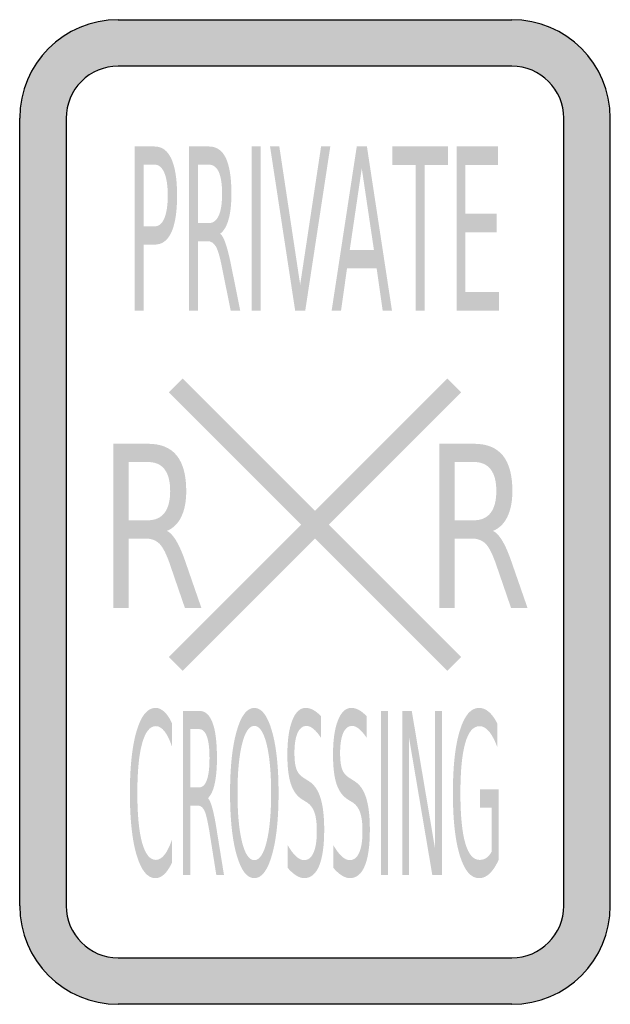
# Model space of a CAD drawing. Header units: inches. Extents: x -0.5 to 0.5, y -0.83 to 0.83.
import ezdxf

# ---------------------------------------------------------------- set-up
doc = ezdxf.new("R2010")
doc.units = ezdxf.units.IN
doc.header["$MEASUREMENT"] = 0

msp = doc.modelspace()

# ---------------------------------------------------------------- hatches: boundary and pattern name
h = msp.add_hatch(color=7)
h.paths.add_polyline_path([(-0.3333, 0.8333), (0.3333, 0.8333), (0.3447, 0.8331), (0.3558, 0.8319), (0.3669, 0.83), (0.3775, 0.8275), (0.3881, 0.8242), (0.3983, 0.8203), (0.4081, 0.8158), (0.4175, 0.8106), (0.4264, 0.805), (0.4353, 0.7986), (0.4433, 0.7919), (0.4511, 0.7844), (0.4586, 0.7767), (0.4653, 0.7686), (0.4717, 0.7597), (0.4772, 0.7508), (0.4825, 0.7414), (0.4869, 0.7317), (0.4908, 0.7214), (0.4942, 0.7108), (0.4967, 0.7003), (0.4986, 0.6892), (0.4997, 0.6781), (0.5, 0.6667), (0.5, -0.6667), (0.4997, -0.6781), (0.4986, -0.6892), (0.4967, -0.7003), (0.4942, -0.7111), (0.4908, -0.7214), (0.4869, -0.7317), (0.4825, -0.7414), (0.4772, -0.7508), (0.4717, -0.7597), (0.4653, -0.7686), (0.4586, -0.7767), (0.4511, -0.7844), (0.4433, -0.7919), (0.4353, -0.7986), (0.4264, -0.805), (0.4175, -0.8106), (0.4081, -0.8158), (0.3983, -0.8203), (0.3881, -0.8242), (0.3775, -0.8275), (0.3669, -0.83), (0.3558, -0.8319), (0.3447, -0.8331), (0.3333, -0.8333), (-0.3333, -0.8333), (-0.3447, -0.8331), (-0.3558, -0.8319), (-0.3669, -0.83), (-0.3778, -0.8275), (-0.3881, -0.8242), (-0.3983, -0.8203), (-0.4081, -0.8158), (-0.4175, -0.8106), (-0.4264, -0.805), (-0.4353, -0.7986), (-0.4433, -0.7919), (-0.4511, -0.7844), (-0.4586, -0.7767), (-0.4653, -0.7686), (-0.4717, -0.7597), (-0.4772, -0.7508), (-0.4825, -0.7414), (-0.4869, -0.7317), (-0.4908, -0.7214), (-0.4942, -0.7111), (-0.4967, -0.7003), (-0.4986, -0.6892), (-0.4997, -0.6781), (-0.5, -0.6667), (-0.5, 0.6667), (-0.4997, 0.6781), (-0.4986, 0.6892), (-0.4967, 0.7003), (-0.4942, 0.7108), (-0.4908, 0.7214), (-0.4869, 0.7317), (-0.4825, 0.7414), (-0.4772, 0.7508), (-0.4717, 0.7597), (-0.4653, 0.7686), (-0.4586, 0.7767), (-0.4511, 0.7844), (-0.4433, 0.7919), (-0.4353, 0.7986), (-0.4264, 0.805), (-0.4175, 0.8106), (-0.4081, 0.8158), (-0.3983, 0.8203), (-0.3881, 0.8242), (-0.3778, 0.8275), (-0.3669, 0.83), (-0.3558, 0.8319), (-0.3447, 0.8331), (-0.3333, 0.8333)])
edge = h.paths.add_edge_path(flags=0)
edge.add_spline(control_points=[(-0.4213, -0.6667), (-0.4213, -0.7152), (-0.3819, -0.7546), (-0.3333, -0.7546)], knot_values=[0, 0, 0, 0, 1, 1, 1, 1], degree=3, periodic=0)
edge.add_line((-0.3333, -0.7546), (0.3333, -0.7546))
edge.add_spline(control_points=[(0.3333, -0.7546), (0.3819, -0.7546), (0.4213, -0.7152), (0.4213, -0.6667)], knot_values=[0, 0, 0, 0, 1, 1, 1, 1], degree=3, periodic=0)
edge.add_line((0.4213, -0.6667), (0.4213, 0.6667))
edge.add_spline(control_points=[(0.4213, 0.6667), (0.4213, 0.7152), (0.3819, 0.7546), (0.3333, 0.7546)], knot_values=[0, 0, 0, 0, 1, 1, 1, 1], degree=3, periodic=0)
edge.add_line((0.3333, 0.7546), (-0.3333, 0.7546))
edge.add_spline(control_points=[(-0.3333, 0.7546), (-0.3567, 0.7546), (-0.379, 0.7454), (-0.3955, 0.7289), (-0.412, 0.7124), (-0.4213, 0.69), (-0.4213, 0.6667)], knot_values=[0, 0, 0, 0, 1, 1, 1, 2, 2, 2, 2], degree=3, periodic=0)
edge.add_line((-0.4213, 0.6667), (-0.4213, -0.6667))
h = msp.add_hatch(color=7)
edge = h.paths.add_edge_path()
edge.add_line((-0.3053, 0.6187), (-0.2714, 0.6187))
edge.add_spline(control_points=[(-0.2714, 0.6187), (-0.2589, 0.6187), (-0.2495, 0.6117), (-0.2431, 0.5976), (-0.2367, 0.5835), (-0.2335, 0.5629), (-0.2335, 0.5358), (-0.2335, 0.5083), (-0.2367, 0.4876), (-0.2431, 0.4736), (-0.2495, 0.4596), (-0.2589, 0.4526), (-0.2714, 0.4526)], knot_values=[0, 0, 0, 0, 1, 1, 1, 2, 2, 2, 3, 3, 3, 4, 4, 4, 4], degree=3, periodic=0)
edge.add_line((-0.2714, 0.4526), (-0.2902, 0.4526))
edge.add_line((-0.2902, 0.4526), (-0.2902, 0.341))
edge.add_line((-0.2902, 0.341), (-0.3053, 0.341))
edge.add_line((-0.3053, 0.341), (-0.3053, 0.6187))
edge = h.paths.add_edge_path(flags=0)
edge.add_line((-0.2902, 0.5879), (-0.2902, 0.4835))
edge.add_line((-0.2902, 0.4835), (-0.2714, 0.4835))
edge.add_spline(control_points=[(-0.2714, 0.4835), (-0.2644, 0.4835), (-0.2589, 0.488), (-0.2551, 0.4971), (-0.2513, 0.5061), (-0.2493, 0.519), (-0.2493, 0.5358), (-0.2493, 0.5524), (-0.2513, 0.5652), (-0.2551, 0.5743), (-0.2589, 0.5833), (-0.2644, 0.5879), (-0.2714, 0.5879)], knot_values=[0, 0, 0, 0, 1, 1, 1, 2, 2, 2, 3, 3, 3, 4, 4, 4, 4], degree=3, periodic=0)
edge.add_line((-0.2714, 0.5879), (-0.2902, 0.5879))
h = msp.add_hatch(color=7)
edge = h.paths.add_edge_path()
edge.add_spline(control_points=[(-0.1605, 0.4712), (-0.1573, 0.4685), (-0.1541, 0.4626), (-0.1511, 0.4537), (-0.1481, 0.4448), (-0.145, 0.4325), (-0.1419, 0.4169)], knot_values=[0, 0, 0, 0, 1, 1, 1, 2, 2, 2, 2], degree=3, periodic=0)
edge.add_line((-0.1419, 0.4169), (-0.1266, 0.341))
edge.add_line((-0.1266, 0.341), (-0.1428, 0.341))
edge.add_line((-0.1428, 0.341), (-0.1571, 0.4122))
edge.add_spline(control_points=[(-0.1571, 0.4122), (-0.1607, 0.4308), (-0.1643, 0.4432), (-0.1677, 0.4492), (-0.1712, 0.4553), (-0.1759, 0.4584), (-0.1818, 0.4584)], knot_values=[0, 0, 0, 0, 1, 1, 1, 2, 2, 2, 2], degree=3, periodic=0)
edge.add_line((-0.1818, 0.4584), (-0.1982, 0.4584))
edge.add_line((-0.1982, 0.4584), (-0.1982, 0.341))
edge.add_line((-0.1982, 0.341), (-0.2133, 0.341))
edge.add_line((-0.2133, 0.341), (-0.2133, 0.6187))
edge.add_line((-0.2133, 0.6187), (-0.1793, 0.6187))
edge.add_spline(control_points=[(-0.1793, 0.6187), (-0.1666, 0.6187), (-0.1571, 0.6121), (-0.1508, 0.5988), (-0.1446, 0.5856), (-0.1415, 0.5655), (-0.1415, 0.5387), (-0.1415, 0.5212), (-0.1431, 0.5067), (-0.1463, 0.4952), (-0.1496, 0.4837), (-0.1543, 0.4757), (-0.1605, 0.4712)], knot_values=[0, 0, 0, 0, 1, 1, 1, 2, 2, 2, 3, 3, 3, 4, 4, 4, 4], degree=3, periodic=0)
edge = h.paths.add_edge_path(flags=0)
edge.add_line((-0.1982, 0.5879), (-0.1982, 0.4892))
edge.add_line((-0.1982, 0.4892), (-0.1793, 0.4892))
edge.add_spline(control_points=[(-0.1793, 0.4892), (-0.1721, 0.4892), (-0.1666, 0.4934), (-0.1629, 0.5018), (-0.1592, 0.5102), (-0.1573, 0.5225), (-0.1573, 0.5387), (-0.1573, 0.555), (-0.1592, 0.5672), (-0.1629, 0.5755), (-0.1666, 0.5837), (-0.1721, 0.5879), (-0.1793, 0.5879)], knot_values=[0, 0, 0, 0, 1, 1, 1, 2, 2, 2, 3, 3, 3, 4, 4, 4, 4], degree=3, periodic=0)
edge.add_line((-0.1793, 0.5879), (-0.1982, 0.5879))
for points in [[(-0.1073, 0.6187), (-0.0922, 0.6187), (-0.0922, 0.341), (-0.1073, 0.341), (-0.1073, 0.6187)], [(-0.0336, 0.341), (-0.0761, 0.6187), (-0.0604, 0.6187), (-0.0251, 0.3849), (0.0103, 0.6187), (0.0259, 0.6187), (-0.0165, 0.341), (-0.0336, 0.341)], [(0.1311, 0.6187), (0.2252, 0.6187), (0.2252, 0.5871), (0.1857, 0.5871), (0.1857, 0.341), (0.1706, 0.341), (0.1706, 0.5871), (0.1311, 0.5871), (0.1311, 0.6187)], [(0.2396, 0.6187), (0.3099, 0.6187), (0.3099, 0.5871), (0.2547, 0.5871), (0.2547, 0.5049), (0.3077, 0.5049), (0.3077, 0.4732), (0.2547, 0.4732), (0.2547, 0.3726), (0.3113, 0.3726), (0.3113, 0.341), (0.2396, 0.341), (0.2396, 0.6187)], [(-0.2239, -0.2688), (0.2475, 0.2026), (0.2239, 0.2261), (-0.2475, -0.2453), (-0.2239, -0.2688)], [(0.2475, -0.2453), (-0.2239, 0.2261), (-0.2475, 0.2026), (0.2239, -0.2688), (0.2475, -0.2453)], [(0.1117, -0.3366), (0.1237, -0.3366), (0.1237, -0.6144), (0.1117, -0.6144), (0.1117, -0.3366)], [(0.1476, -0.3366), (0.1638, -0.3366), (0.2031, -0.569), (0.2031, -0.3366), (0.2148, -0.3366), (0.2148, -0.6144), (0.1986, -0.6144), (0.1592, -0.382), (0.1592, -0.6144), (0.1476, -0.6144), (0.1476, -0.3366)]]:
    msp.add_hatch(color=7).paths.add_polyline_path(points)
h = msp.add_hatch(color=7)
h.paths.add_polyline_path([(0.0707, 0.6187), (0.0879, 0.6187), (0.1303, 0.341), (0.1146, 0.341), (0.1044, 0.4122), (0.0542, 0.4122), (0.0441, 0.341), (0.0282, 0.341), (0.0707, 0.6187)])
h.paths.add_polyline_path([(0.0792, 0.5817), (0.0588, 0.4435), (0.0998, 0.4435), (0.0792, 0.5817)], flags=0)
h = msp.add_hatch(color=7)
edge = h.paths.add_edge_path()
edge.add_spline(control_points=[(-0.2507, -0.032), (-0.2451, -0.0347), (-0.2397, -0.0406), (-0.2345, -0.0495), (-0.2293, -0.0584), (-0.224, -0.0707), (-0.2187, -0.0863)], knot_values=[0, 0, 0, 0, 1, 1, 1, 2, 2, 2, 2], degree=3, periodic=0)
edge.add_line((-0.2187, -0.0863), (-0.1924, -0.1623))
edge.add_line((-0.1924, -0.1623), (-0.2203, -0.1623))
edge.add_line((-0.2203, -0.1623), (-0.2448, -0.091))
edge.add_spline(control_points=[(-0.2448, -0.091), (-0.251, -0.0724), (-0.2571, -0.06), (-0.2631, -0.054), (-0.269, -0.0479), (-0.2771, -0.0449), (-0.2873, -0.0449)], knot_values=[0, 0, 0, 0, 1, 1, 1, 2, 2, 2, 2], degree=3, periodic=0)
edge.add_line((-0.2873, -0.0449), (-0.3155, -0.0449))
edge.add_line((-0.3155, -0.0449), (-0.3155, -0.1623))
edge.add_line((-0.3155, -0.1623), (-0.3414, -0.1623))
edge.add_line((-0.3414, -0.1623), (-0.3414, 0.1155))
edge.add_line((-0.3414, 0.1155), (-0.2831, 0.1155))
edge.add_spline(control_points=[(-0.2831, 0.1155), (-0.2611, 0.1155), (-0.2448, 0.1089), (-0.2341, 0.0956), (-0.2234, 0.0823), (-0.218, 0.0623), (-0.218, 0.0355), (-0.218, 0.018), (-0.2208, 0.0035), (-0.2263, -0.008), (-0.2319, -0.0196), (-0.24, -0.0276), (-0.2507, -0.032)], knot_values=[0, 0, 0, 0, 1, 1, 1, 2, 2, 2, 3, 3, 3, 4, 4, 4, 4], degree=3, periodic=0)
edge = h.paths.add_edge_path(flags=0)
edge.add_line((-0.3155, 0.0846), (-0.3155, -0.014))
edge.add_line((-0.3155, -0.014), (-0.2831, -0.014))
edge.add_spline(control_points=[(-0.2831, -0.014), (-0.2705, -0.014), (-0.2611, -0.0098), (-0.2547, -0.0014), (-0.2484, 0.007), (-0.2452, 0.0193), (-0.2452, 0.0355), (-0.2452, 0.0518), (-0.2484, 0.064), (-0.2547, 0.0723), (-0.2611, 0.0805), (-0.2705, 0.0846), (-0.2831, 0.0846)], knot_values=[0, 0, 0, 0, 1, 1, 1, 2, 2, 2, 3, 3, 3, 4, 4, 4, 4], degree=3, periodic=0)
edge.add_line((-0.2831, 0.0846), (-0.3155, 0.0846))
h = msp.add_hatch(color=7)
edge = h.paths.add_edge_path()
edge.add_spline(control_points=[(0.3014, -0.032), (0.307, -0.0347), (0.3124, -0.0406), (0.3176, -0.0495), (0.3229, -0.0584), (0.3281, -0.0707), (0.3334, -0.0863)], knot_values=[0, 0, 0, 0, 1, 1, 1, 2, 2, 2, 2], degree=3, periodic=0)
edge.add_line((0.3334, -0.0863), (0.3598, -0.1623))
edge.add_line((0.3598, -0.1623), (0.3319, -0.1623))
edge.add_line((0.3319, -0.1623), (0.3074, -0.091))
edge.add_spline(control_points=[(0.3074, -0.091), (0.3011, -0.0724), (0.295, -0.06), (0.2891, -0.054), (0.2832, -0.0479), (0.2751, -0.0449), (0.2648, -0.0449)], knot_values=[0, 0, 0, 0, 1, 1, 1, 2, 2, 2, 2], degree=3, periodic=0)
edge.add_line((0.2648, -0.0449), (0.2367, -0.0449))
edge.add_line((0.2367, -0.0449), (0.2367, -0.1623))
edge.add_line((0.2367, -0.1623), (0.2107, -0.1623))
edge.add_line((0.2107, -0.1623), (0.2107, 0.1155))
edge.add_line((0.2107, 0.1155), (0.2691, 0.1155))
edge.add_spline(control_points=[(0.2691, 0.1155), (0.291, 0.1155), (0.3073, 0.1089), (0.3181, 0.0956), (0.3288, 0.0823), (0.3342, 0.0623), (0.3342, 0.0355), (0.3342, 0.018), (0.3314, 0.0035), (0.3258, -0.008), (0.3203, -0.0196), (0.3121, -0.0276), (0.3014, -0.032)], knot_values=[0, 0, 0, 0, 1, 1, 1, 2, 2, 2, 3, 3, 3, 4, 4, 4, 4], degree=3, periodic=0)
edge = h.paths.add_edge_path(flags=0)
edge.add_line((0.2367, 0.0846), (0.2367, -0.014))
edge.add_line((0.2367, -0.014), (0.2691, -0.014))
edge.add_spline(control_points=[(0.2691, -0.014), (0.2816, -0.014), (0.2911, -0.0098), (0.2974, -0.0014), (0.3038, 0.007), (0.307, 0.0193), (0.307, 0.0355), (0.307, 0.0518), (0.3038, 0.064), (0.2974, 0.0723), (0.2911, 0.0805), (0.2816, 0.0846), (0.2691, 0.0846)], knot_values=[0, 0, 0, 0, 1, 1, 1, 2, 2, 2, 3, 3, 3, 4, 4, 4, 4], degree=3, periodic=0)
edge.add_line((0.2691, 0.0846), (0.2367, 0.0846))
h = msp.add_hatch(color=7)
edge = h.paths.add_edge_path()
edge.add_line((-0.2419, -0.358), (-0.2419, -0.3977))
edge.add_spline(control_points=[(-0.2419, -0.3977), (-0.2459, -0.3859), (-0.2503, -0.3771), (-0.2548, -0.3712), (-0.2594, -0.3654), (-0.2643, -0.3625), (-0.2694, -0.3625), (-0.2796, -0.3625), (-0.2873, -0.3722), (-0.2927, -0.3916), (-0.2981, -0.411), (-0.3008, -0.4391), (-0.3008, -0.4758), (-0.3008, -0.5124), (-0.2981, -0.5404), (-0.2927, -0.5598), (-0.2873, -0.5792), (-0.2796, -0.5889), (-0.2694, -0.5889), (-0.2643, -0.5889), (-0.2594, -0.586), (-0.2548, -0.5802), (-0.2503, -0.5744), (-0.2459, -0.5655), (-0.2419, -0.5538)], knot_values=[0, 0, 0, 0, 1, 1, 1, 2, 2, 2, 3, 3, 3, 4, 4, 4, 5, 5, 5, 6, 6, 6, 7, 7, 7, 8, 8, 8, 8], degree=3, periodic=0)
edge.add_line((-0.2419, -0.5538), (-0.2419, -0.593))
edge.add_spline(control_points=[(-0.2419, -0.593), (-0.2461, -0.602), (-0.2505, -0.6087), (-0.2552, -0.6131), (-0.2599, -0.6176), (-0.2649, -0.6198), (-0.2701, -0.6198), (-0.2836, -0.6198), (-0.2942, -0.6069), (-0.3019, -0.5812), (-0.3096, -0.5555), (-0.3134, -0.5203), (-0.3134, -0.4758), (-0.3134, -0.4312), (-0.3096, -0.396), (-0.3019, -0.3702), (-0.2942, -0.3445), (-0.2836, -0.3316), (-0.2701, -0.3316), (-0.2648, -0.3316), (-0.2598, -0.3338), (-0.2551, -0.3382), (-0.2504, -0.3426), (-0.246, -0.3492), (-0.2419, -0.358)], knot_values=[0, 0, 0, 0, 1, 1, 1, 2, 2, 2, 3, 3, 3, 4, 4, 4, 5, 5, 5, 6, 6, 6, 7, 7, 7, 8, 8, 8, 8], degree=3, periodic=0)
h = msp.add_hatch(color=7)
edge = h.paths.add_edge_path()
edge.add_spline(control_points=[(-0.1027, -0.3316), (-0.0903, -0.3316), (-0.0803, -0.3447), (-0.0729, -0.3708), (-0.0654, -0.3969), (-0.0617, -0.4319), (-0.0617, -0.4758), (-0.0617, -0.5196), (-0.0654, -0.5545), (-0.0729, -0.5807), (-0.0803, -0.6068), (-0.0903, -0.6198), (-0.1027, -0.6198), (-0.1152, -0.6198), (-0.1252, -0.6068), (-0.1326, -0.5807), (-0.1401, -0.5547), (-0.1438, -0.5197), (-0.1438, -0.4758), (-0.1438, -0.4319), (-0.1401, -0.3969), (-0.1326, -0.3708), (-0.1252, -0.3447), (-0.1152, -0.3316), (-0.1027, -0.3316)], knot_values=[0, 0, 0, 0, 1, 1, 1, 2, 2, 2, 3, 3, 3, 4, 4, 4, 5, 5, 5, 6, 6, 6, 7, 7, 7, 8, 8, 8, 8], degree=3, periodic=0)
edge = h.paths.add_edge_path(flags=0)
edge.add_spline(control_points=[(-0.1027, -0.3621), (-0.1114, -0.3621), (-0.1184, -0.3723), (-0.1235, -0.3926), (-0.1286, -0.413), (-0.1312, -0.4407), (-0.1312, -0.4758), (-0.1312, -0.5108), (-0.1286, -0.5384), (-0.1235, -0.5588), (-0.1184, -0.5791), (-0.1114, -0.5893), (-0.1027, -0.5893), (-0.094, -0.5893), (-0.0871, -0.5791), (-0.082, -0.5588), (-0.0769, -0.5384), (-0.0743, -0.5108), (-0.0743, -0.4758), (-0.0743, -0.4407), (-0.0769, -0.413), (-0.082, -0.3926), (-0.0871, -0.3723), (-0.094, -0.3621), (-0.1027, -0.3621)], knot_values=[0, 0, 0, 0, 1, 1, 1, 2, 2, 2, 3, 3, 3, 4, 4, 4, 5, 5, 5, 6, 6, 6, 7, 7, 7, 8, 8, 8, 8], degree=3, periodic=0)
h = msp.add_hatch(color=7)
edge = h.paths.add_edge_path()
edge.add_line((0.0103, -0.3458), (0.0103, -0.3824))
edge.add_spline(control_points=[(0.0103, -0.3824), (0.0057, -0.3756), (0.0014, -0.3705), (-0.0026, -0.3672), (-0.0067, -0.3638), (-0.0106, -0.3621), (-0.0143, -0.3621), (-0.0209, -0.3621), (-0.0259, -0.3661), (-0.0295, -0.374), (-0.033, -0.382), (-0.0348, -0.3933), (-0.0348, -0.4079), (-0.0348, -0.4202), (-0.0336, -0.4295), (-0.0313, -0.4357), (-0.0289, -0.442), (-0.0244, -0.447), (-0.0178, -0.4509)], knot_values=[0, 0, 0, 0, 1, 1, 1, 2, 2, 2, 3, 3, 3, 4, 4, 4, 5, 5, 5, 6, 6, 6, 6], degree=3, periodic=0)
edge.add_line((-0.0178, -0.4509), (-0.0106, -0.4555))
edge.add_spline(control_points=[(-0.0106, -0.4555), (-0.0016, -0.4609), (0.005, -0.4703), (0.0092, -0.4837), (0.0135, -0.4972), (0.0156, -0.5152), (0.0156, -0.5378), (0.0156, -0.5647), (0.0127, -0.5851), (0.007, -0.599), (0.0012, -0.6129), (-0.0072, -0.6198), (-0.0183, -0.6198), (-0.0226, -0.6198), (-0.0271, -0.6183), (-0.0318, -0.6153), (-0.0365, -0.6124), (-0.0414, -0.608), (-0.0465, -0.6021)], knot_values=[0, 0, 0, 0, 1, 1, 1, 2, 2, 2, 3, 3, 3, 4, 4, 4, 5, 5, 5, 6, 6, 6, 6], degree=3, periodic=0)
edge.add_line((-0.0465, -0.6021), (-0.0465, -0.5634))
edge.add_spline(control_points=[(-0.0465, -0.5634), (-0.0416, -0.572), (-0.0368, -0.5784), (-0.0322, -0.5828), (-0.0275, -0.5871), (-0.0229, -0.5893), (-0.0183, -0.5893), (-0.0115, -0.5893), (-0.0062, -0.5851), (-0.0025, -0.5767), (0.0013, -0.5682), (0.0031, -0.5562), (0.0031, -0.5406), (0.0031, -0.5269), (0.0018, -0.5162), (-0.0009, -0.5086), (-0.0036, -0.5009), (-0.008, -0.4951), (-0.0141, -0.4913)], knot_values=[0, 0, 0, 0, 1, 1, 1, 2, 2, 2, 3, 3, 3, 4, 4, 4, 5, 5, 5, 6, 6, 6, 6], degree=3, periodic=0)
edge.add_line((-0.0141, -0.4913), (-0.0214, -0.4868))
edge.add_spline(control_points=[(-0.0214, -0.4868), (-0.0304, -0.4812), (-0.0369, -0.4725), (-0.0408, -0.4606), (-0.0448, -0.4486), (-0.0468, -0.4321), (-0.0468, -0.4109), (-0.0468, -0.3863), (-0.0441, -0.367), (-0.0385, -0.3528), (-0.033, -0.3387), (-0.0254, -0.3316), (-0.0157, -0.3316), (-0.0115, -0.3316), (-0.0073, -0.3328), (-0.0029, -0.3352), (0.0014, -0.3375), (0.0058, -0.341), (0.0103, -0.3458)], knot_values=[0, 0, 0, 0, 1, 1, 1, 2, 2, 2, 3, 3, 3, 4, 4, 4, 5, 5, 5, 6, 6, 6, 6], degree=3, periodic=0)
h = msp.add_hatch(color=7)
edge = h.paths.add_edge_path()
edge.add_line((0.0876, -0.3458), (0.0876, -0.3824))
edge.add_spline(control_points=[(0.0876, -0.3824), (0.083, -0.3756), (0.0787, -0.3705), (0.0747, -0.3672), (0.0706, -0.3638), (0.0667, -0.3621), (0.063, -0.3621), (0.0564, -0.3621), (0.0514, -0.3661), (0.0478, -0.374), (0.0443, -0.382), (0.0425, -0.3933), (0.0425, -0.4079), (0.0425, -0.4202), (0.0437, -0.4295), (0.046, -0.4357), (0.0484, -0.442), (0.0529, -0.447), (0.0595, -0.4509)], knot_values=[0, 0, 0, 0, 1, 1, 1, 2, 2, 2, 3, 3, 3, 4, 4, 4, 5, 5, 5, 6, 6, 6, 6], degree=3, periodic=0)
edge.add_line((0.0595, -0.4509), (0.0667, -0.4555))
edge.add_spline(control_points=[(0.0667, -0.4555), (0.0757, -0.4609), (0.0823, -0.4703), (0.0866, -0.4837), (0.0908, -0.4972), (0.0929, -0.5152), (0.0929, -0.5378), (0.0929, -0.5647), (0.0901, -0.5851), (0.0843, -0.599), (0.0786, -0.6129), (0.0701, -0.6198), (0.059, -0.6198), (0.0547, -0.6198), (0.0503, -0.6183), (0.0455, -0.6153), (0.0408, -0.6124), (0.0359, -0.608), (0.0308, -0.6021)], knot_values=[0, 0, 0, 0, 1, 1, 1, 2, 2, 2, 3, 3, 3, 4, 4, 4, 5, 5, 5, 6, 6, 6, 6], degree=3, periodic=0)
edge.add_line((0.0308, -0.6021), (0.0308, -0.5634))
edge.add_spline(control_points=[(0.0308, -0.5634), (0.0357, -0.572), (0.0405, -0.5784), (0.0452, -0.5828), (0.0498, -0.5871), (0.0544, -0.5893), (0.059, -0.5893), (0.0658, -0.5893), (0.0711, -0.5851), (0.0748, -0.5767), (0.0786, -0.5682), (0.0804, -0.5562), (0.0804, -0.5406), (0.0804, -0.5269), (0.0791, -0.5162), (0.0764, -0.5086), (0.0737, -0.5009), (0.0693, -0.4951), (0.0632, -0.4913)], knot_values=[0, 0, 0, 0, 1, 1, 1, 2, 2, 2, 3, 3, 3, 4, 4, 4, 5, 5, 5, 6, 6, 6, 6], degree=3, periodic=0)
edge.add_line((0.0632, -0.4913), (0.0559, -0.4868))
edge.add_spline(control_points=[(0.0559, -0.4868), (0.0469, -0.4812), (0.0405, -0.4725), (0.0365, -0.4606), (0.0325, -0.4486), (0.0305, -0.4321), (0.0305, -0.4109), (0.0305, -0.3863), (0.0332, -0.367), (0.0388, -0.3528), (0.0443, -0.3387), (0.0519, -0.3316), (0.0616, -0.3316), (0.0658, -0.3316), (0.07, -0.3328), (0.0744, -0.3352), (0.0787, -0.3375), (0.0831, -0.341), (0.0876, -0.3458)], knot_values=[0, 0, 0, 0, 1, 1, 1, 2, 2, 2, 3, 3, 3, 4, 4, 4, 5, 5, 5, 6, 6, 6, 6], degree=3, periodic=0)
h = msp.add_hatch(color=7)
edge = h.paths.add_edge_path()
edge.add_line((0.2992, -0.5748), (0.2992, -0.5002))
edge.add_line((0.2992, -0.5002), (0.2795, -0.5002))
edge.add_line((0.2795, -0.5002), (0.2795, -0.4693))
edge.add_line((0.2795, -0.4693), (0.311, -0.4693))
edge.add_line((0.311, -0.4693), (0.311, -0.5886))
edge.add_spline(control_points=[(0.311, -0.5886), (0.3064, -0.5989), (0.3013, -0.6066), (0.2957, -0.6119), (0.2901, -0.6172), (0.2842, -0.6198), (0.2778, -0.6198), (0.2639, -0.6198), (0.2531, -0.6071), (0.2453, -0.5818), (0.2374, -0.5564), (0.2335, -0.5211), (0.2335, -0.4758), (0.2335, -0.4304), (0.2374, -0.395), (0.2453, -0.3697), (0.2531, -0.3443), (0.2639, -0.3316), (0.2778, -0.3316), (0.2836, -0.3316), (0.2891, -0.3339), (0.2943, -0.3383), (0.2995, -0.3428), (0.3043, -0.3494), (0.3087, -0.358)], knot_values=[0, 0, 0, 0, 1, 1, 1, 2, 2, 2, 3, 3, 3, 4, 4, 4, 5, 5, 5, 6, 6, 6, 7, 7, 7, 8, 8, 8, 8], degree=3, periodic=0)
edge.add_line((0.3087, -0.358), (0.3087, -0.398))
edge.add_spline(control_points=[(0.3087, -0.398), (0.3043, -0.3863), (0.2996, -0.3774), (0.2946, -0.3714), (0.2896, -0.3655), (0.2843, -0.3625), (0.2788, -0.3625), (0.268, -0.3625), (0.2598, -0.372), (0.2544, -0.391), (0.2489, -0.4099), (0.2462, -0.4382), (0.2462, -0.4758), (0.2462, -0.5133), (0.2489, -0.5415), (0.2544, -0.5605), (0.2598, -0.5794), (0.268, -0.5889), (0.2788, -0.5889), (0.2831, -0.5889), (0.2869, -0.5878), (0.2902, -0.5855), (0.2935, -0.5832), (0.2965, -0.5796), (0.2992, -0.5748)], knot_values=[0, 0, 0, 0, 1, 1, 1, 2, 2, 2, 3, 3, 3, 4, 4, 4, 5, 5, 5, 6, 6, 6, 7, 7, 7, 8, 8, 8, 8], degree=3, periodic=0)
h = msp.add_hatch(color=7)
edge = h.paths.add_edge_path()
edge.add_spline(control_points=[(-0.1812, -0.4842), (-0.1786, -0.4869), (-0.1761, -0.4927), (-0.1737, -0.5017), (-0.1713, -0.5106), (-0.1688, -0.5229), (-0.1664, -0.5385)], knot_values=[0, 0, 0, 0, 1, 1, 1, 2, 2, 2, 2], degree=3, periodic=0)
edge.add_line((-0.1664, -0.5385), (-0.1541, -0.6144))
edge.add_line((-0.1541, -0.6144), (-0.1671, -0.6144))
edge.add_line((-0.1671, -0.6144), (-0.1784, -0.5432))
edge.add_spline(control_points=[(-0.1784, -0.5432), (-0.1814, -0.5246), (-0.1842, -0.5122), (-0.1869, -0.5061), (-0.1897, -0.5001), (-0.1934, -0.497), (-0.1982, -0.497)], knot_values=[0, 0, 0, 0, 1, 1, 1, 2, 2, 2, 2], degree=3, periodic=0)
edge.add_line((-0.1982, -0.497), (-0.2113, -0.497))
edge.add_line((-0.2113, -0.497), (-0.2113, -0.6144))
edge.add_line((-0.2113, -0.6144), (-0.2233, -0.6144))
edge.add_line((-0.2233, -0.6144), (-0.2233, -0.3366))
edge.add_line((-0.2233, -0.3366), (-0.1962, -0.3366))
edge.add_spline(control_points=[(-0.1962, -0.3366), (-0.186, -0.3366), (-0.1785, -0.3433), (-0.1735, -0.3565), (-0.1685, -0.3698), (-0.166, -0.3899), (-0.166, -0.4166), (-0.166, -0.4341), (-0.1673, -0.4486), (-0.1699, -0.4602), (-0.1725, -0.4717), (-0.1762, -0.4797), (-0.1812, -0.4842)], knot_values=[0, 0, 0, 0, 1, 1, 1, 2, 2, 2, 3, 3, 3, 4, 4, 4, 4], degree=3, periodic=0)
edge = h.paths.add_edge_path(flags=0)
edge.add_line((-0.2113, -0.3675), (-0.2113, -0.4661))
edge.add_line((-0.2113, -0.4661), (-0.1962, -0.4661))
edge.add_spline(control_points=[(-0.1962, -0.4661), (-0.1904, -0.4661), (-0.186, -0.4619), (-0.1831, -0.4536), (-0.1801, -0.4452), (-0.1786, -0.4329), (-0.1786, -0.4166), (-0.1786, -0.4004), (-0.1801, -0.3881), (-0.1831, -0.3799), (-0.186, -0.3717), (-0.1904, -0.3675), (-0.1962, -0.3675)], knot_values=[0, 0, 0, 0, 1, 1, 1, 2, 2, 2, 3, 3, 3, 4, 4, 4, 4], degree=3, periodic=0)
edge.add_line((-0.1962, -0.3675), (-0.2113, -0.3675))

# ---------------------------------------------------------------- linework, layer by layer
at = {"color": 7}
for p, q in [((-0.3333, 0.8333), (0.3333, 0.8333)), ((-0.5, -0.6667), (-0.5, 0.6667)), ((0.5, -0.6667), (0.5, 0.6667)), ((0.3333, -0.8333), (-0.3333, -0.8333))]:
    msp.add_line(p, q, dxfattribs=at)
for points in [[(0.3333, 0.7546), (-0.3333, 0.7546)], [(-0.4213, 0.6667), (-0.4213, -0.6667)], [(0.4213, -0.6667), (0.4213, 0.6667)], [(-0.3333, -0.7546), (0.3333, -0.7546)]]:
    msp.add_lwpolyline(points, dxfattribs=at)
for points in [[(-0.3333, 0.8333), (-0.4254, 0.8333), (-0.5, 0.7587), (-0.5, 0.6667)], [(0.5, 0.6667), (0.5, 0.7587), (0.4254, 0.8333), (0.3333, 0.8333)], [(0.4213, 0.6667), (0.4213, 0.7152), (0.3819, 0.7546), (0.3333, 0.7546)], [(-0.5, -0.6667), (-0.5, -0.7587), (-0.4254, -0.8333), (-0.3333, -0.8333)], [(-0.4213, -0.6667), (-0.4213, -0.7152), (-0.3819, -0.7546), (-0.3333, -0.7546)], [(0.3333, -0.8333), (0.4254, -0.8333), (0.5, -0.7587), (0.5, -0.6667)], [(0.3333, -0.7546), (0.3819, -0.7546), (0.4213, -0.7152), (0.4213, -0.6667)]]:
    msp.add_open_spline(points, degree=3, dxfattribs=at)
msp.add_open_spline([(-0.3333, 0.7546), (-0.3567, 0.7546), (-0.379, 0.7454), (-0.3955, 0.7289), (-0.412, 0.7124), (-0.4213, 0.69), (-0.4213, 0.6667)], degree=3, knots=[0, 0, 0, 0, 1, 1, 1, 2, 2, 2, 2], dxfattribs=at)

doc.saveas('drawing.dxf')
